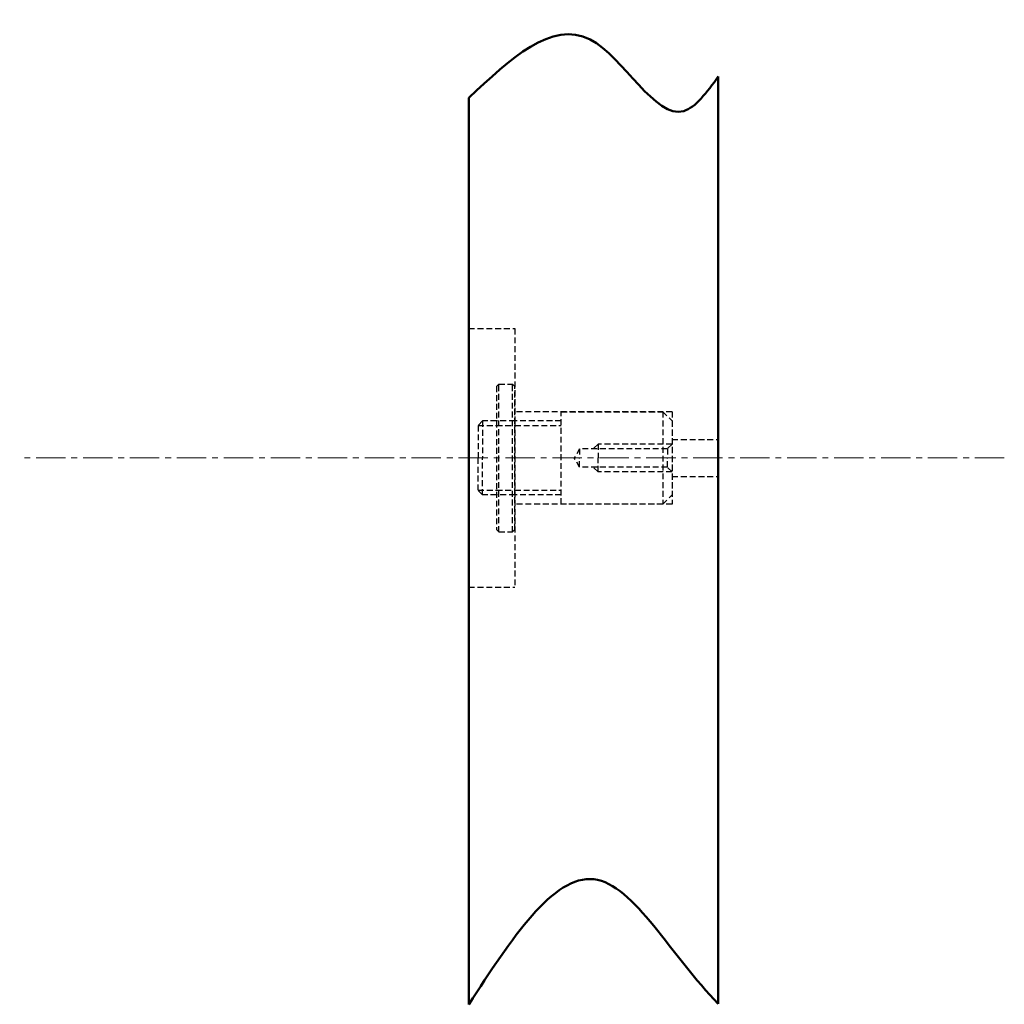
# Model space of a CAD drawing. Header units: millimetres. Extents: x 3164 to 3270, y 1933 to 2039.
import ezdxf

# ---------------------------------------------------------------- set-up
doc = ezdxf.new("R2010")
doc.units = ezdxf.units.MM
doc.header["$LTSCALE"] = 0.1
doc.linetypes.add('AXES', pattern=[50.8, 31.75, -6.35, 6.35, -6.35])
doc.linetypes.add('CACHE', pattern=[9.525, 6.35, -3.175])
for name, color, linetype, lineweight in [('Axe', 10, 'AXES', 13), ('Bague de maintient cache', 210, 'CACHE', 25), ('bois', 42, 'Continuous', 50), ('bois cache', 42, 'CACHE', 25), ('insert cache', 60, 'CACHE', 25)]:
    doc.layers.add(name, color=color, linetype=linetype, lineweight=lineweight)

msp = doc.modelspace()

# ---------------------------------------------------------------- linework, layer by layer
at = {"layer": 'Axe'}
msp.add_line((3270.37, 1992.04), (3163.82, 1992.04), dxfattribs=at)
at = {"layer": 'Bague de maintient cache'}
for p, q in [((3215.67, 2000.04), (3215.42, 1999.79)), ((3215.42, 1999.79), (3215.42, 1984.29)), ((3215.67, 1984.04), (3215.67, 2000.04)), ((3215.67, 2000.04), (3217.17, 2000.04)), ((3217.17, 1984.04), (3217.17, 2000.04)), ((3217.17, 2000.04), (3217.42, 1999.79)), ((3217.42, 1984.29), (3217.42, 1999.79)), ((3217.42, 1996.04), (3217.42, 1988.04)), ((3215.67, 1984.04), (3215.42, 1984.29)), ((3217.17, 1984.04), (3217.42, 1984.29)), ((3215.67, 1984.04), (3217.17, 1984.04))]:
    msp.add_line(p, q, dxfattribs=at)
at = {"layer": 'bois'}
for p, q in [((3239.42, 1932.98), (3239.42, 2033.32)), ((3212.42, 1932.91), (3212.42, 2031))]:
    msp.add_line(p, q, dxfattribs=at)
msp.add_spline([(3212.42, 2031), (3225.55, 2037.32), (3235.68, 2029.58), (3239.42, 2033.32)], degree=3, dxfattribs=at)
msp.add_open_spline([(3212.42, 1932.91), (3217, 1939.94), (3226.14, 1953.95), (3234.44, 1937.96), (3239.42, 1932.98)], degree=3, knots=[0, 0, 0, 0, 19.141731, 38.183766, 38.183766, 38.183766, 38.183766], dxfattribs=at)
at = {"layer": 'bois cache'}
for p, q in [((3212.42, 2006.04), (3217.42, 2006.04)), ((3217.42, 2006.04), (3217.42, 1996.04)), ((3234.42, 1997.04), (3217.42, 1997.04)), ((3234.42, 1997.04), (3234.42, 1987.04)), ((3217.42, 1996.04), (3217.42, 1978.04)), ((3234.42, 1994.04), (3239.42, 1994.04)), ((3234.42, 1990.04), (3239.42, 1990.04)), ((3234.42, 1987.04), (3217.42, 1987.04)), ((3212.42, 1978.04), (3217.42, 1978.04))]:
    msp.add_line(p, q, dxfattribs=at)
at = {"layer": 'insert cache'}
for p, q in [((3222.42, 1997.04), (3233.42, 1997.04)), ((3222.42, 1987.04), (3222.42, 1997.04)), ((3233.42, 1997.04), (3233.42, 1987.04)), ((3233.42, 1997.04), (3234.42, 1996.04)), ((3213.92, 1996.04), (3213.42, 1995.54)), ((3213.92, 1996.04), (3213.92, 1992.04)), ((3215.42, 1996.04), (3213.92, 1996.04)), ((3217.42, 1996.04), (3215.42, 1996.04)), ((3222.42, 1996.04), (3217.42, 1996.04)), ((3234.42, 1996.04), (3234.42, 1988.04)), ((3213.42, 1995.54), (3213.42, 1992.04)), ((3213.42, 1995.54), (3215.42, 1995.54)), ((3215.42, 1995.54), (3217.42, 1995.54)), ((3217.42, 1995.54), (3222.42, 1995.54)), ((3224.42, 1993.04), (3223.84, 1992.04)), ((3233.92, 1993.04), (3224.42, 1993.04)), ((3224.42, 1993.04), (3224.42, 1992.04)), ((3226.42, 1993.54), (3225.92, 1993.04)), ((3234.42, 1993.54), (3226.42, 1993.54)), ((3226.42, 1993.54), (3226.42, 1992.04)), ((3234.42, 1993.54), (3233.92, 1993.04)), ((3233.92, 1993.04), (3233.92, 1992.04)), ((3213.42, 1988.54), (3213.42, 1992.04)), ((3213.92, 1988.04), (3213.92, 1992.04)), ((3224.42, 1991.04), (3223.84, 1992.04)), ((3224.42, 1991.04), (3224.42, 1992.04)), ((3226.42, 1990.54), (3226.42, 1992.04)), ((3233.92, 1991.04), (3233.92, 1992.04)), ((3233.92, 1991.04), (3224.42, 1991.04)), ((3226.42, 1990.54), (3225.92, 1991.04)), ((3234.42, 1990.54), (3226.42, 1990.54)), ((3234.42, 1990.54), (3233.92, 1991.04)), ((3213.92, 1988.04), (3213.42, 1988.54)), ((3213.42, 1988.54), (3215.42, 1988.54)), ((3215.42, 1988.54), (3217.42, 1988.54)), ((3217.42, 1988.54), (3222.42, 1988.54)), ((3215.42, 1988.04), (3213.92, 1988.04)), ((3217.42, 1988.04), (3215.42, 1988.04)), ((3222.42, 1988.04), (3217.42, 1988.04)), ((3233.42, 1987.04), (3234.42, 1988.04)), ((3233.42, 1987.04), (3222.42, 1987.04))]:
    msp.add_line(p, q, dxfattribs=at)

doc.saveas('drawing.dxf')
